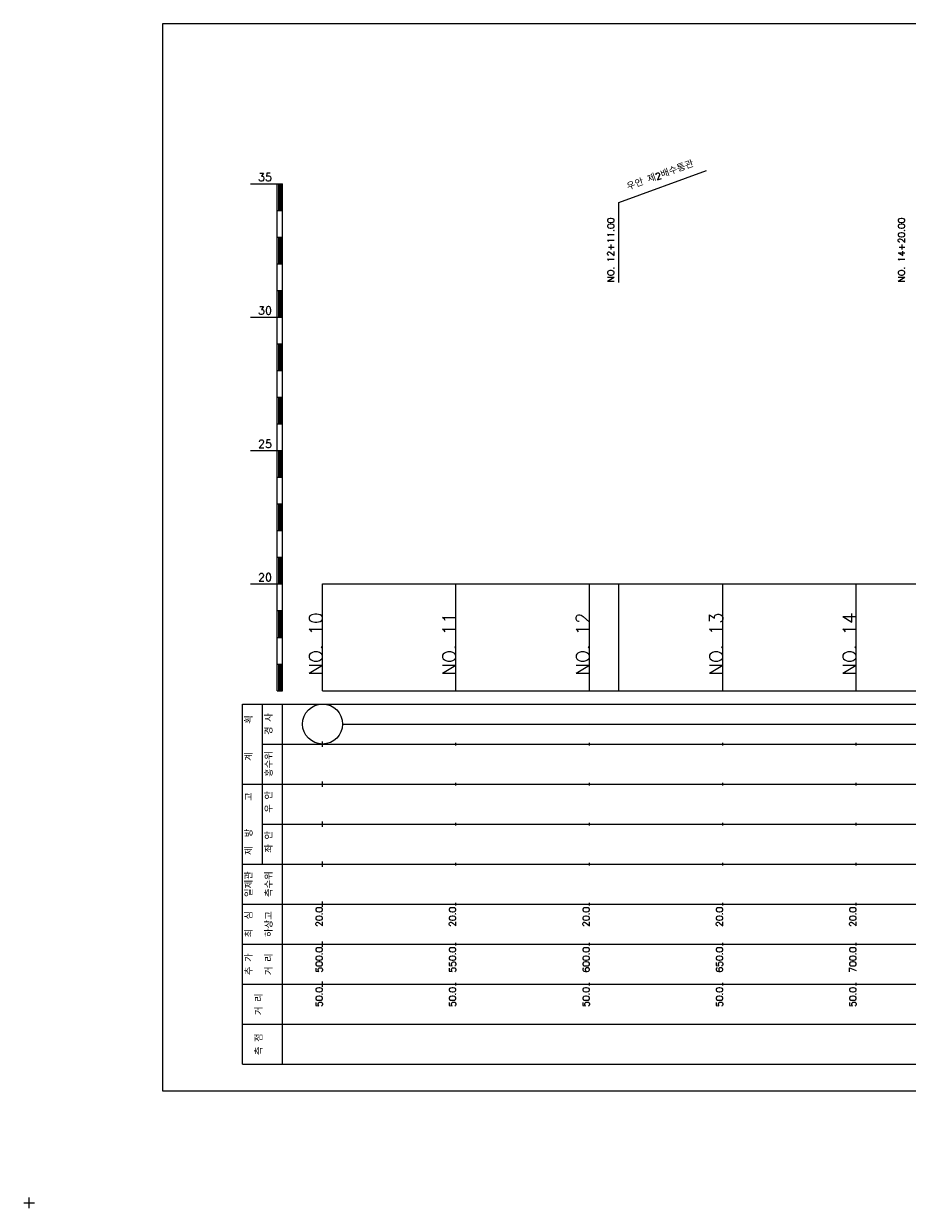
# Model space of a CAD drawing. Extents: x -2 to 685, y -2 to 1891.
# Tile 3 of 8: x -2 to 329, y 481 to 925. Entities that reach past the tile are written whole.
import ezdxf
from ezdxf.enums import TextEntityAlignment as Align

# ---------------------------------------------------------------- set-up
doc = ezdxf.new("R2010")
doc.units = 0
doc.header["$LTSCALE"] = 5
for name, color, linetype in [('BOX', 5, 'CONTINUOUS'), ('DT1', 3, 'CONTINUOUS'), ('LT1', 4, 'CONTINUOUS'), ('ST1', 7, 'CONTINUOUS')]:
    doc.layers.add(name, color=color, linetype=linetype)
doc.styles.add('GHS', font='ROMANS.shx', dxfattribs={"bigfont": 'GHS.shx'})

msp = doc.modelspace()

# ---------------------------------------------------------------- linework, layer by layer
at = {"layer": 'BOX'}
msp.add_lwpolyline([(50, 525), (650, 525), (650, 925), (50, 925), (50, 525)], dxfattribs=at)
at = {"layer": 'DT1'}
for p, q in [((110, 704.33), (110, 706.33)), ((160, 704.83), (160, 705.83)), ((210, 704.83), (210, 705.83)), ((260, 704.83), (260, 705.83)), ((310, 704.83), (310, 705.83))]:
    msp.add_line(p, q, dxfattribs=at)
at = {"layer": 'LT1', "linetype": 'CONTINUOUS'}
for p, q in [((221, 858), (253.89, 869.97)), ((221, 828), (221, 858))]:
    msp.add_line(p, q, dxfattribs=at)
at = {"layer": 'LT1'}
for p, q in [((83, 865), (93, 865)), ((93, 675), (93, 865)), ((93, 865), (95, 865)), ((93.5, 864.8), (93.5, 855.2)), ((94, 864.8), (94, 855.2)), ((94.5, 864.8), (94.5, 855.2)), ((95, 675), (95, 865)), ((93, 855), (95, 855)), ((93, 845), (95, 845)), ((93.5, 844.8), (93.5, 835.2)), ((94, 844.8), (94, 835.2)), ((94.5, 844.8), (94.5, 835.2)), ((93, 835), (95, 835)), ((93, 825), (95, 825)), ((93.5, 824.8), (93.5, 815.2)), ((94, 824.8), (94, 815.2)), ((94.5, 824.8), (94.5, 815.2)), ((83, 815), (93, 815)), ((93, 815), (95, 815)), ((93, 805), (95, 805)), ((93.5, 804.8), (93.5, 795.2)), ((94, 804.8), (94, 795.2)), ((94.5, 804.8), (94.5, 795.2)), ((93, 795), (95, 795)), ((93, 785), (95, 785)), ((93.5, 784.8), (93.5, 775.2)), ((94, 784.8), (94, 775.2)), ((94.5, 784.8), (94.5, 775.2)), ((93, 775), (95, 775)), ((83, 765), (93, 765)), ((93, 765), (95, 765)), ((93.5, 764.8), (93.5, 755.2)), ((94, 764.8), (94, 755.2)), ((94.5, 764.8), (94.5, 755.2)), ((93, 755), (95, 755)), ((93, 745), (95, 745)), ((93.5, 744.8), (93.5, 735.2)), ((94, 744.8), (94, 735.2)), ((94.5, 744.8), (94.5, 735.2)), ((93, 735), (95, 735)), ((93, 725), (95, 725)), ((93.5, 724.8), (93.5, 715.2)), ((94, 724.8), (94, 715.2)), ((94.5, 724.8), (94.5, 715.2)), ((83, 715), (93, 715)), ((93, 715), (95, 715)), ((110, 675), (110, 715)), ((160, 675), (160, 715)), ((210, 675), (210, 715)), ((221, 675), (221, 715)), ((260, 675), (260, 715)), ((310, 675), (310, 715)), ((93, 705), (95, 705)), ((93.5, 704.8), (93.5, 695.2)), ((94, 704.8), (94, 695.2)), ((94.5, 704.8), (94.5, 695.2)), ((93, 695), (95, 695)), ((93, 685), (95, 685)), ((93.5, 684.8), (93.5, 675.2)), ((94, 684.8), (94, 675.2)), ((94.5, 684.8), (94.5, 675.2)), ((93, 675), (95, 675)), ((110, 675), (610, 675)), ((110, 654), (110, 656)), ((160, 654.5), (160, 655.5)), ((210, 654.5), (210, 655.5)), ((260, 654.5), (260, 655.5)), ((310, 654.5), (310, 655.5)), ((110, 639), (110, 641)), ((160, 639.5), (160, 640.5)), ((210, 639.5), (210, 640.5)), ((260, 639.5), (260, 640.5)), ((310, 639.5), (310, 640.5)), ((110, 624), (110, 626)), ((160, 624.5), (160, 625.5)), ((210, 624.5), (210, 625.5)), ((260, 624.5), (260, 625.5)), ((310, 624.5), (310, 625.5)), ((110, 609), (110, 611)), ((160, 609.5), (160, 610.5)), ((210, 609.5), (210, 610.5)), ((260, 609.5), (260, 610.5)), ((310, 609.5), (310, 610.5)), ((110, 594), (110, 596)), ((160, 594.5), (160, 595.5)), ((210, 594.5), (210, 595.5)), ((260, 594.5), (260, 595.5)), ((310, 594.5), (310, 595.5)), ((110, 579), (110, 581)), ((160, 579.5), (160, 580.5)), ((210, 579.5), (210, 580.5)), ((260, 579.5), (260, 580.5)), ((310, 579.5), (310, 580.5)), ((110, 564), (110, 566)), ((160, 564.5), (160, 565.5)), ((210, 564.5), (210, 565.5)), ((260, 564.5), (260, 565.5)), ((310, 564.5), (310, 565.5))]:
    msp.add_line(p, q, dxfattribs=at)
msp.add_lwpolyline([(110, 715), (160, 715), (210, 715), (260, 715), (310, 715), (360, 715), (410, 715), (460, 715), (510, 715), (560, 715), (610, 715)], dxfattribs=at)
at = {"layer": 'ST1'}
for p, q in [((80, 535), (80, 670)), ((80, 670), (623, 670)), ((87.5, 640), (87.5, 670)), ((95, 535), (95, 670)), ((87.5, 655), (623, 655)), ((80, 640), (623, 640)), ((87.5, 610), (87.5, 640)), ((87.5, 625), (623, 625)), ((80, 610), (623, 610)), ((80, 595), (623, 595)), ((80, 580), (623, 580)), ((80, 565), (623, 565)), ((80, 550), (623, 550)), ((80, 535), (623, 535)), ((0, 481), (0, 485)), ((-2, 483), (2, 483))]:
    msp.add_line(p, q, dxfattribs=at)
at = {"layer": 'ST1', "linetype": 'CONTINUOUS'}
msp.add_line((117.5, 662.5), (602.5, 662.5), dxfattribs=at)
msp.add_circle((110, 662.5), 7.5, dxfattribs=at)

# ---------------------------------------------------------------- texts
at = {"layer": 'DT1', "linetype": 'CONTINUOUS', "style": 'GHS'}
for s, rotation, p in [('우안 제2배수통관', 20, (237, 866.99)), ('  획', 90, (83.75, 662.5)), ('경 사', 90, (91.25, 662.5)), ('   계', 90, (83.75, 647.5)), ('홍수위', 90, (91.25, 647.5)), ('   고', 90, (83.75, 632.5)), (' 우 안', 90, (91.25, 632.5)), (' 제  방', 90, (83.75, 617.5)), (' 좌 안', 90, (91.25, 617.5)), ('일제관', 90, (83.75, 602.5)), ('측수위', 90, (91.25, 602.5)), ('최  심', 90, (83.75, 587.5)), ('하상고', 90, (91.25, 587.5)), ('추 가', 90, (83.75, 572.5)), ('거 리', 90, (91.25, 572.5)), ('거 리', 90, (87.5, 557.5)), ('측 점', 90, (87.5, 542.5))]:
    msp.add_text(s, height=2.5, rotation=rotation, dxfattribs=at).set_placement(p, align=Align.CENTER)
at = {"layer": 'DT1', "style": 'GHS'}
for s, p in [('35', (91, 866)), ('30', (91, 816)), ('25', (91, 766)), ('20', (91, 716))]:
    msp.add_text(s, height=3, dxfattribs=at).set_placement(p, align=Align.RIGHT)
at = {"layer": 'DT1', "linetype": 'CONTINUOUS', "style": 'GHS'}
for s, p in [('NO. 12+11.00', (219.25, 828.12)), ('NO. 14+20.00', (328.25, 828.12))]:
    msp.add_text(s, height=2.5, rotation=90, dxfattribs=at).set_placement(p)
at = {"layer": 'DT1', "style": 'GHS'}
for s, height, p in [('NO. 10', 5, (110, 704.33)), ('NO. 11', 5, (160, 704.33)), ('NO. 12', 5, (210, 704.33)), ('NO. 13', 5, (260, 704.33)), ('NO. 14', 5, (310, 704.33)), (' 20.0', 2.5, (110, 594)), (' 20.0', 2.5, (160, 594)), (' 20.0', 2.5, (210, 594)), (' 20.0', 2.5, (260, 594)), (' 20.0', 2.5, (310, 594)), ('   500.0', 2.5, (110, 579)), ('   550.0', 2.5, (160, 579)), ('   600.0', 2.5, (210, 579)), ('   650.0', 2.5, (260, 579)), ('   700.0', 2.5, (310, 579)), ('  50.0', 2.5, (110, 564)), ('  50.0', 2.5, (160, 564)), ('  50.0', 2.5, (210, 564)), ('  50.0', 2.5, (260, 564)), ('  50.0', 2.5, (310, 564))]:
    msp.add_text(s, height=height, rotation=90, dxfattribs=at).set_placement(p, align=Align.RIGHT)

doc.saveas('drawing.dxf')
